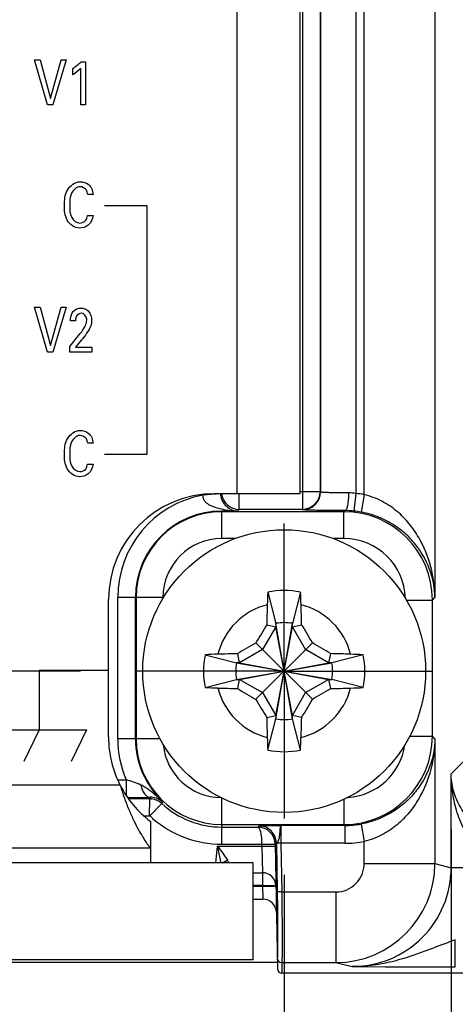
# Model space of a CAD drawing. Header units: inches. Extents: x 0 to 34, y 0 to 22.
# Tile 78 of 111: x 17.381 to 17.866, y 16.39 to 17.487. Entities that reach past the tile are written whole.
import ezdxf

# ---------------------------------------------------------------- set-up
doc = ezdxf.new("R2010")
doc.units = ezdxf.units.IN
doc.header["$LTSCALE"] = 1.87
doc.header["$MEASUREMENT"] = 0
doc.linetypes.add('CENTER', pattern=[0.6, 0.375, -0.075, 0.075, -0.075])
doc.layers.get('0').update_dxf_attribs({"linetype": 'CONTINUOUS'})
for name, color, linetype in [('02___PRT_ALL_AXES', 7, 'CONTINUOUS'), ('ARTWORK', 7, 'CONTINUOUS'), ('DEFAULT_1', 7, 'CENTER'), ('DIMENSIONS', 7, 'CONTINUOUS')]:
    doc.layers.add(name, color=color, linetype=linetype)
doc.styles.get("Standard").update_dxf_attribs({"font": 'txt', "width": 0.8})
doc.dimstyles.new('DIMSTYLE_1', dxfattribs={"dimtxt": 0.125, "dimasz": 0.18, "dimexe": 0.125, "dimexo": 0.0625, "dimgap": 0.0625, "dimtad": 0, "dimtih": 1, "dimtoh": 1, "dimzin": 4, "dimdsep": 46, "dimtxsty": 'STANDARD', "dimblk": '_FILLED', "dimblk1": '_FILLED', "dimblk2": '_FILLED', "dimcen": 0.09, "dimadec": 0, "dimazin": 0, "dimtp": 0.01, "dimtm": 0.01, "dimtfac": 1, "dimtofl": 0, "dimtmove": 0, "dimatfit": 3, "dimldrblk": '_FILLED', "dimfxl": 1, "dimtolj": 1, "dimtzin": 4, "dimarcsym": 0})

# ---------------------------------------------------------------- blocks, each defined once
blk = doc.blocks.new('_FILLED')
at = {"color": 0, "linetype": 'BYBLOCK'}
blk.add_solid([(0, 0), (-1, 0.1736), (-1, -0.1736)], dxfattribs=at)
blk = doc.blocks.new('*D8')
at = {"layer": 'DIMENSIONS', "color": 2, "linetype": 'CONTINUOUS'}
for p, q in [((13.7107, 16.5513), (13.7107, 15.5492)), ((17.6754, 16.534), (17.6754, 15.5492)), ((13.7107, 15.6742), (15.018, 15.6742)), ((17.6754, 15.6742), (16.368, 15.6742))]:
    blk.add_line(p, q, dxfattribs=at)
at = {"layer": 'DIMENSIONS', "color": 2, "linetype": 'CONTINUOUS', "xscale": 0.18, "yscale": 0.18, "zscale": 0.18, "rotation": 180}
blk.add_blockref('_FILLED', (13.7107, 15.6742), dxfattribs=at)
at = {"layer": 'DIMENSIONS', "color": 2, "linetype": 'CONTINUOUS', "xscale": 0.18, "yscale": 0.18, "zscale": 0.18}
blk.add_blockref('_FILLED', (17.6754, 15.6742), dxfattribs=at)
at = {"layer": 'DIMENSIONS', "color": 2, "linetype": 'CONTINUOUS', "insert": (15.693, 15.7367), "char_height": 0.125, "width": 1.225, "attachment_point": 2, "line_spacing_factor": 0.9}
blk.add_mtext('3.96{\\Ftxt.shx;\\W1.000000;\\H0.125000; }[100.7]', dxfattribs=at)
blk = doc.blocks.new('*D9')
at = {"layer": 'DIMENSIONS', "color": 2, "linetype": 'CONTINUOUS'}
for p, q in [((17.8613, 16.5841), (17.8613, 14.7992)), ((13.7107, 16.5513), (13.7107, 14.7992)), ((13.7107, 14.9242), (15.111, 14.9242)), ((17.8613, 14.9242), (16.461, 14.9242))]:
    blk.add_line(p, q, dxfattribs=at)
at = {"layer": 'DIMENSIONS', "color": 2, "linetype": 'CONTINUOUS', "xscale": 0.18, "yscale": 0.18, "zscale": 0.18, "rotation": 180}
blk.add_blockref('_FILLED', (13.7107, 14.9242), dxfattribs=at)
at = {"layer": 'DIMENSIONS', "color": 2, "linetype": 'CONTINUOUS', "xscale": 0.18, "yscale": 0.18, "zscale": 0.18}
blk.add_blockref('_FILLED', (17.8613, 14.9242), dxfattribs=at)
at = {"layer": 'DIMENSIONS', "color": 2, "linetype": 'CONTINUOUS', "insert": (15.786, 14.9867), "char_height": 0.125, "width": 1.225, "attachment_point": 2, "line_spacing_factor": 0.9}
blk.add_mtext('4.15{\\Ftxt.shx;\\W1.000000;\\H0.125000; }[105.4]', dxfattribs=at)
blk = doc.blocks.new('*D10')
at = {"layer": 'DIMENSIONS', "color": 2, "linetype": 'CONTINUOUS'}
for p, q in [((12.8987, 16.7609), (12.8987, 17.1209)), ((17.4485, 16.7609), (12.7737, 16.7609)), ((14.7138, 16.4245), (12.7737, 16.4245)), ((12.8987, 16.4245), (12.8987, 15.8947)), ((12.8987, 15.8947), (12.7812, 15.8947))]:
    blk.add_line(p, q, dxfattribs=at)
at = {"layer": 'DIMENSIONS', "color": 2, "linetype": 'CONTINUOUS', "xscale": 0.18, "yscale": 0.18, "zscale": 0.18}
for p, rotation in [((12.8987, 16.7609), 270), ((12.8987, 16.4245), 90)]:
    blk.add_blockref('_FILLED', p, dxfattribs=dict(at, rotation=rotation))
at = {"layer": 'DIMENSIONS', "color": 2, "linetype": 'CONTINUOUS', "insert": (12.7187, 15.9572), "char_height": 0.125, "width": 0.925, "attachment_point": 3, "line_spacing_factor": 0.9}
blk.add_mtext('.34{\\Ftxt.shx;\\W1.000000;\\H0.125000; }[8.5]', dxfattribs=at)

msp = doc.modelspace()

# ---------------------------------------------------------------- linework, layer by layer
at = {"color": 7, "linetype": 'CONTINUOUS'}
for p, q in [((17.7645, 16.9574), (17.7645, 19.7709)), ((17.8432, 19.7709), (17.8432, 16.8429)), ((17.6957, 19.7148), (17.6957, 16.9411)), ((17.7153, 19.7148), (17.7153, 16.9608)), ((17.7157, 19.7152), (17.7157, 16.9604)), ((17.7551, 19.7152), (17.7551, 16.9587)), ((17.7153, 16.9608), (17.6928, 16.9608)), ((17.7157, 16.9604), (17.7153, 16.9608)), ((17.6045, 16.9583), (17.5848, 16.957)), ((17.6253, 16.9411), (17.6253, 16.9585)), ((17.7551, 16.9587), (17.7531, 16.9392)), ((17.7645, 16.9574), (17.761, 16.938)), ((17.6177, 16.9393), (17.6058, 16.9392)), ((17.742, 16.9385), (17.606, 16.9385)), ((17.606, 16.9085), (17.606, 16.9385)), ((17.6177, 16.9393), (17.6237, 16.9394)), ((17.6253, 16.9411), (17.6237, 16.9394)), ((17.6957, 16.9411), (17.6253, 16.9411)), ((17.6961, 16.9407), (17.6957, 16.9411)), ((17.742, 16.9385), (17.7432, 16.9397)), ((17.742, 16.9085), (17.742, 16.9385)), ((17.6208, 16.9085), (17.606, 16.9085)), ((17.742, 16.9085), (17.7299, 16.9085)), ((17.5404, 16.843), (17.49, 16.843)), ((17.49, 16.6855), (17.49, 16.843)), ((17.5097, 16.6855), (17.5097, 16.843)), ((17.5104, 16.843), (17.5104, 16.6855)), ((17.5404, 16.843), (17.5404, 16.8419)), ((17.6571, 16.8488), (17.6662, 16.8141)), ((17.6936, 16.8488), (17.6845, 16.8141)), ((17.8114, 16.8401), (17.8404, 16.8401)), ((17.8404, 16.8401), (17.8432, 16.8429)), ((17.8404, 16.6884), (17.8404, 16.8401)), ((17.6662, 16.8104), (17.6514, 16.7848)), ((17.656, 16.8126), (17.6662, 16.8104)), ((17.6662, 16.8141), (17.6662, 16.8104)), ((17.6845, 16.7077), (17.6662, 16.8141)), ((17.6662, 16.7077), (17.6845, 16.8141)), ((17.6845, 16.7113), (17.6662, 16.8104)), ((17.6662, 16.7113), (17.6845, 16.8104)), ((17.6845, 16.8104), (17.6845, 16.8141)), ((17.6845, 16.8104), (17.6948, 16.8126)), ((17.6993, 16.7848), (17.6845, 16.8104)), ((17.6514, 16.7848), (17.6258, 16.77)), ((17.7068, 16.7295), (17.644, 16.7923)), ((17.644, 16.7295), (17.7068, 16.7923)), ((17.7249, 16.77), (17.6993, 16.7848)), ((17.5875, 16.7791), (17.6222, 16.77)), ((17.6258, 16.77), (17.6237, 16.7803)), ((17.7271, 16.7803), (17.7249, 16.77)), ((17.7633, 16.7791), (17.7286, 16.77)), ((17.6222, 16.7517), (17.7286, 16.77)), ((17.6258, 16.77), (17.6222, 16.77)), ((17.6222, 16.77), (17.7286, 16.7517)), ((17.6258, 16.7517), (17.7249, 16.77)), ((17.6258, 16.77), (17.7249, 16.7517)), ((17.7286, 16.77), (17.7249, 16.77)), ((17.5875, 16.7426), (17.6222, 16.7517)), ((17.6222, 16.7517), (17.6258, 16.7517)), ((17.6237, 16.7414), (17.6258, 16.7517)), ((17.6258, 16.7517), (17.6514, 16.7369)), ((17.6993, 16.7369), (17.7249, 16.7517)), ((17.7249, 16.7517), (17.7286, 16.7517)), ((17.7249, 16.7517), (17.7271, 16.7414)), ((17.7633, 16.7426), (17.7286, 16.7517)), ((17.6514, 16.7369), (17.6662, 16.7113)), ((17.6845, 16.7113), (17.6993, 16.7369)), ((17.656, 16.7092), (17.6662, 16.7113)), ((17.6571, 16.673), (17.6662, 16.7077)), ((17.6662, 16.7113), (17.6662, 16.7077)), ((17.6948, 16.7092), (17.6845, 16.7113)), ((17.6845, 16.7077), (17.6845, 16.7113)), ((17.6936, 16.673), (17.6845, 16.7077)), ((17.5371, 16.6855), (17.49, 16.6855)), ((17.8151, 16.6884), (17.8404, 16.6884)), ((17.8432, 16.6856), (17.8404, 16.6884)), ((17.8432, 16.6856), (17.8432, 16.5464)), ((17.8613, 16.6466), (17.89, 16.6753)), ((17.8613, 16.5419), (17.8613, 16.6466)), ((17.4906, 16.6398), (17.4994, 16.6398)), ((17.4994, 16.6398), (17.4994, 16.6226)), ((17.6059, 16.5681), (17.606, 16.6196)), ((17.5257, 16.6186), (17.5022, 16.6186)), ((17.5256, 16.5996), (17.5257, 16.6186)), ((17.5259, 16.5995), (17.539, 16.6133)), ((17.742, 16.6182), (17.742, 16.59)), ((17.5192, 16.5996), (17.5256, 16.5996)), ((17.5256, 16.5996), (17.5259, 16.5995)), ((17.606, 16.59), (17.742, 16.59)), ((17.606, 16.5871), (17.646, 16.5871)), ((17.6461, 16.5871), (17.6474, 16.5884)), ((17.7431, 16.5888), (17.6716, 16.5888)), ((17.7431, 16.5888), (17.742, 16.59)), ((17.7431, 16.5888), (17.7431, 16.5692)), ((17.761, 16.5905), (17.7645, 16.5711)), ((17.5994, 16.5472), (17.601, 16.5658)), ((17.601, 16.5658), (17.6504, 16.5658)), ((17.6059, 16.5681), (17.6503, 16.5681)), ((17.6503, 16.5681), (17.6504, 16.5658)), ((17.6504, 16.5658), (17.6512, 16.5363)), ((17.6653, 16.5681), (17.6666, 16.5695)), ((17.6653, 16.5681), (17.6678, 16.4291)), ((17.6666, 16.5695), (17.6667, 16.5691)), ((17.6716, 16.5692), (17.6667, 16.5691)), ((17.6667, 16.5691), (17.6676, 16.5148)), ((17.7431, 16.5692), (17.6716, 16.5692)), ((17.6716, 16.5692), (17.6726, 16.5149)), ((17.7645, 16.5464), (17.7645, 16.5711)), ((17.6408, 16.5472), (14.8108, 16.5472)), ((17.6408, 16.4392), (17.6408, 16.5472)), ((17.7645, 16.5464), (17.8432, 16.5464)), ((17.8432, 16.5464), (17.8613, 16.5419)), ((17.6408, 16.5363), (17.6512, 16.5363)), ((17.6512, 16.5363), (17.6512, 16.5219)), ((17.8913, 16.5419), (17.8613, 16.5419)), ((17.6512, 16.5219), (17.6408, 16.5219)), ((17.6408, 16.5213), (17.6512, 16.5213)), ((17.6512, 16.5219), (17.6512, 16.5213)), ((17.6512, 16.5213), (17.6517, 16.5068)), ((17.665, 16.5212), (17.6662, 16.5211)), ((17.6726, 16.5149), (17.6676, 16.5148)), ((17.6726, 16.5149), (17.733, 16.5149)), ((17.733, 16.5149), (17.733, 16.4362)), ((17.6408, 16.5068), (17.6517, 16.5068)), ((17.8659, 16.4314), (17.8659, 16.4614)), ((14.8066, 16.4366), (17.6676, 16.4366)), ((17.6408, 16.4392), (14.8108, 16.4392)), ((17.6676, 16.4411), (17.6676, 16.4411)), ((17.6726, 16.4362), (17.6726, 16.4362)), ((17.6726, 16.4362), (17.733, 16.4362)), ((17.6726, 16.4362), (17.6728, 16.4242)), ((17.733, 16.4362), (17.7511, 16.4317)), ((22.1897, 16.4242), (17.6728, 16.4242)), ((17.7511, 16.4317), (17.7878, 16.4315))]:
    msp.add_line(p, q, dxfattribs=at)
msp.add_circle((17.6754, 16.7609), 0.1575, dxfattribs=at)
for centre, radius, start, end in [((17.6957, 16.9608), 0.0197, 270.0213, 359.9787), ((17.6961, 16.9604), 0.0197, 270.0213, 359.9787), ((17.7468, 16.9046), 0.0548, 81.3057, 89.664), ((17.606, 16.843), 0.1159, 100.4907, 180), ((17.5957, 16.9565), 0.0109, 177.283, 178.0479), ((17.6253, 16.9608), 0.0197, 186.5211, 269.9788), ((17.7431, 16.8412), 0.1182, 79.5779, 84.186), ((17.606, 16.843), 0.0962, 90.0756, 180), ((17.606, 16.843), 0.0955, 90, 180), ((17.742, 16.8401), 0.0984, 0.004, 89.9967), ((17.7427, 16.837), 0.1027, 84.1881, 89.7487), ((17.7431, 16.8412), 0.0985, 79.5809, 84.1893), ((17.606, 16.843), 0.0656, 90, 180), ((17.742, 16.8401), 0.0684, 1.4896, 90.0036), ((17.6754, 16.7609), 0.0898, 78.2646, 101.7354), ((18.5871, 16.8048), 0.931, 177.295, 178.1542), ((16.7869, 16.8057), 0.9078, 1.8348, 2.716), ((17.6754, 16.7609), 0.0763, 104.2745, 165.7255), ((19.8455, 16.7643), 2.1901, 178.1542, 178.7363), ((15.5297, 16.7649), 2.1656, 1.2604, 1.8491), ((17.6754, 16.7609), 0.0763, 14.2745, 75.7255), ((19.7416, 15.5681), 2.4287, 149.1759, 149.732), ((17.6754, 16.7609), 0.054, 80.2364, 99.7636), ((15.618, 15.5733), 2.4185, 30.2668, 30.8252), ((18.863, 14.7035), 2.4185, 120.2668, 120.8252), ((16.4826, 14.6947), 2.4287, 59.1759, 59.732), ((17.6754, 16.7609), 0.0898, 168.2646, 191.7354), ((17.6305, 15.8724), 0.9078, 91.8348, 92.716), ((17.6713, 14.6152), 2.1656, 91.2604, 91.8491), ((17.6788, 14.5908), 2.1901, 88.1542, 88.7363), ((17.7193, 15.8491), 0.931, 87.295, 88.1542), ((17.6754, 16.7609), 0.0898, 348.2646, 11.7354), ((17.6754, 16.7609), 0.054, 170.2364, 189.7636), ((17.6754, 16.7609), 0.054, 350.2364, 9.7636), ((17.6314, 17.6726), 0.931, 267.295, 268.1542), ((17.6754, 16.7609), 0.0763, 194.2745, 255.7255), ((17.672, 18.931), 2.1901, 268.1542, 268.7363), ((18.8681, 18.827), 2.4287, 239.1759, 239.732), ((17.6754, 16.7609), 0.0763, 284.2745, 345.7255), ((16.4878, 18.8183), 2.4185, 300.2668, 300.8252), ((17.6794, 18.9065), 2.1656, 271.2604, 271.8491), ((17.7203, 17.6493), 0.9078, 271.8348, 272.716), ((19.7328, 17.9484), 2.4185, 210.2668, 210.8252), ((15.6092, 17.9536), 2.4287, 329.1759, 329.732), ((19.821, 16.7568), 2.1656, 181.2604, 181.8491), ((17.6754, 16.7609), 0.054, 260.2364, 279.7636), ((15.5053, 16.7575), 2.1901, 358.1542, 358.7363), ((17.606, 16.6855), 0.1159, 180, 203.2376), ((17.606, 16.6855), 0.0962, 180, 226.7438), ((17.606, 16.6855), 0.0955, 180, 270), ((18.5639, 16.716), 0.9078, 181.8348, 182.716), ((16.7636, 16.7169), 0.931, 357.295, 358.1542), ((17.742, 16.6884), 0.0984, 270.0033, 359.996), ((17.606, 16.6855), 0.0656, 185.6065, 269.1838), ((17.742, 16.6884), 0.0684, 273.3882, 351.8291), ((17.6754, 16.7609), 0.0898, 258.2646, 281.7354), ((17.4307, 16.4215), 0.2289, 68.1675, 72.526), ((17.4999, 19.0308), 2.4107, 270.0291, 270.6268), ((18.1215, 16.3844), 0.6402, 158.3869, 158.5462), ((17.5268, 16.5995), 0.0208, 73.4445, 91.365), ((17.5257, 16.5989), 0.0197, 47.1666, 90), ((17.5056, 16.8415), 0.2241, 275.276, 275.6838), ((17.9343, 16.4312), 0.4352, 154.965, 155.2679), ((17.606, 16.6855), 0.0984, 227.1666, 270), ((17.606, 16.6859), 0.1177, 227.1683, 229.16), ((17.6059, 16.6858), 0.1177, 229.1585, 270), ((17.646, 16.5678), 0.0193, 1, 90), ((17.6474, 16.5691), 0.0193, 1.021, 89.9791), ((17.7431, 16.6875), 0.0986, 270.0071, 280.4089), ((17.7431, 16.6875), 0.1184, 270.0107, 280.4119), ((17.5926, 16.5383), 0.023, 22.7368, 31.3764), ((17.733, 16.5464), 0.1102, 270.0048, 359.999), ((17.733, 16.5464), 0.0315, 269.9948, 359.9965), ((17.6512, 16.5213), 0.015, 1, 90), ((17.7511, 16.5419), 0.1102, 269.9904, 359.9961), ((17.6517, 16.4918), 0.015, 1, 90), ((17.6726, 16.4412), 0.005, 181.0009, 269.9908), ((17.6726, 16.4412), 0.005, 181.0003, 270.0003), ((17.6728, 16.4292), 0.005, 181.0043, 270.0046), ((17.8695, 41.9901), 25.5587, 269.81685, 269.99201)]:
    msp.add_arc(centre, radius, start, end, dxfattribs=at)
for points, knots in [([(17.7471, 16.9594), (17.745, 16.9594), (17.7409, 16.9594), (17.735, 16.9595), (17.7297, 16.9596), (17.7251, 16.9597), (17.7218, 16.9598), (17.7196, 16.9599), (17.7183, 16.96), (17.7173, 16.9601), (17.7165, 16.9602), (17.716, 16.9603), (17.7158, 16.9603), (17.7157, 16.9604)], [0, 0, 0, 0, 0.202329, 0.391712, 0.562791, 0.710708, 0.831283, 0.880222, 0.921122, 0.953699, 0.977743, 0.993132, 1, 1, 1, 1]), ([(17.7471, 16.9594), (17.7471, 16.9569), (17.747, 16.9533), (17.7465, 16.9487), (17.746, 16.9457), (17.7455, 16.9433), (17.7448, 16.9414), (17.7441, 16.9402), (17.7435, 16.9397), (17.7432, 16.9397)], [0, 0, 0, 0, 0.362076, 0.526872, 0.672906, 0.79529, 0.890463, 0.957157, 1, 1, 1, 1]), ([(17.5848, 16.9568), (17.5848, 16.9557), (17.5851, 16.9533), (17.5867, 16.9503), (17.5891, 16.948), (17.5927, 16.9456), (17.5977, 16.9436), (17.6018, 16.9425), (17.6039, 16.942)], [0, 0, 0, 0, 0.132917, 0.262149, 0.38748, 0.510566, 0.754558, 1, 1, 1, 1]), ([(17.6045, 16.9583), (17.6046, 16.9561), (17.6055, 16.9522), (17.6087, 16.9465), (17.6119, 16.9435), (17.614, 16.9422)], [0, 0, 0, 0, 0.341534, 0.605214, 1, 1, 1, 1]), ([(17.8432, 16.8429), (17.8431, 16.8544), (17.84, 16.8777), (17.8288, 16.9054), (17.8149, 16.9255), (17.8013, 16.9395), (17.7844, 16.9509), (17.7714, 16.9558), (17.7645, 16.9574)], [0, 0, 0, 0, 0.230804, 0.468508, 0.592832, 0.722419, 0.858442, 1, 1, 1, 1]), ([(17.6039, 16.942), (17.605, 16.9417), (17.6096, 16.9407), (17.6142, 16.9399), (17.6177, 16.9393)], [0, 0, 0, 0, 0.24353, 1, 1, 1, 1]), ([(17.606, 16.9385), (17.606, 16.9386), (17.606, 16.9387), (17.606, 16.9389), (17.606, 16.9391), (17.6059, 16.9392), (17.6058, 16.9392)], [0, 0, 0, 0, 0.230477, 0.460689, 0.69084, 1, 1, 1, 1]), ([(17.614, 16.9422), (17.6152, 16.9414), (17.6173, 16.9404), (17.6206, 16.9395), (17.6226, 16.9394), (17.6237, 16.9394)], [0, 0, 0, 0, 0.399483, 0.696561, 1, 1, 1, 1]), ([(17.7432, 16.9397), (17.74, 16.9397), (17.7338, 16.9397), (17.725, 16.9398), (17.717, 16.9399), (17.711, 16.94), (17.7068, 16.9401), (17.7041, 16.9402), (17.7018, 16.9403), (17.6999, 16.9403), (17.6983, 16.9404), (17.6973, 16.9405), (17.6967, 16.9405), (17.6964, 16.9406), (17.6962, 16.9406), (17.6961, 16.9407), (17.6961, 16.9407)], [0, 0, 0, 0, 0.202455, 0.391957, 0.563141, 0.711143, 0.775111, 0.831769, 0.880715, 0.921606, 0.954154, 0.978136, 0.986866, 0.993407, 0.997765, 1, 1, 1, 1]), ([(17.8432, 16.8429), (17.8431, 16.8526), (17.8396, 16.8725), (17.8275, 16.8955), (17.813, 16.9121), (17.7986, 16.9236), (17.7811, 16.9329), (17.7679, 16.9368), (17.761, 16.938)], [0, 0, 0, 0, 0.21293, 0.440062, 0.564298, 0.698561, 0.844514, 1, 1, 1, 1]), ([(17.8432, 16.6856), (17.8431, 16.6759), (17.8396, 16.656), (17.8275, 16.633), (17.813, 16.6164), (17.7986, 16.6049), (17.7811, 16.5956), (17.7679, 16.5917), (17.761, 16.5905)], [0, 0, 0, 0, 0.21293, 0.440062, 0.564298, 0.698561, 0.844515, 1, 1, 1, 1]), ([(17.8432, 16.6856), (17.8431, 16.6741), (17.84, 16.6508), (17.8288, 16.6231), (17.8149, 16.603), (17.8013, 16.589), (17.7844, 16.5776), (17.7714, 16.5727), (17.7645, 16.5711)], [0, 0, 0, 0, 0.230804, 0.468508, 0.592832, 0.722419, 0.858442, 1, 1, 1, 1]), ([(17.8913, 16.5637), (17.8857, 16.5691), (17.8764, 16.5817), (17.8676, 16.6028), (17.8625, 16.6246), (17.8614, 16.6393), (17.8613, 16.6466)], [0, 0, 0, 0, 0.260315, 0.511686, 0.757199, 1, 1, 1, 1]), ([(17.9009, 16.5801), (17.8942, 16.584), (17.8826, 16.5932), (17.8702, 16.6103), (17.8631, 16.6283), (17.8614, 16.6406), (17.8613, 16.6466)], [0, 0, 0, 0, 0.286452, 0.54271, 0.776721, 1, 1, 1, 1]), ([(17.5252, 16.6282), (17.5238, 16.6293), (17.5208, 16.6315), (17.5175, 16.6332), (17.5158, 16.6339)], [0, 0, 0, 0, 0.499462, 1, 1, 1, 1]), ([(17.5158, 16.6339), (17.5162, 16.6321), (17.5171, 16.6286), (17.5195, 16.6242), (17.5226, 16.6211), (17.5251, 16.6203), (17.5263, 16.6202)], [0, 0, 0, 0, 0.30907, 0.580521, 0.807311, 1, 1, 1, 1]), ([(17.54, 16.6154), (17.5376, 16.6176), (17.5328, 16.622), (17.5278, 16.6262), (17.5252, 16.6282)], [0, 0, 0, 0, 0.500589, 1, 1, 1, 1]), ([(17.5327, 16.6194), (17.5334, 16.6192), (17.5361, 16.6182), (17.5385, 16.6167), (17.54, 16.6154)], [0, 0, 0, 0, 0.269258, 1, 1, 1, 1]), ([(17.646, 16.5871), (17.6468, 16.5871), (17.6477, 16.5857), (17.6485, 16.5838), (17.6491, 16.5815), (17.6496, 16.5787), (17.6502, 16.5741), (17.6503, 16.5706), (17.6503, 16.5681)], [0, 0, 0, 0, 0.106702, 0.200007, 0.320792, 0.466253, 0.631933, 1, 1, 1, 1]), ([(17.6474, 16.5884), (17.6474, 16.5885), (17.6476, 16.5885), (17.648, 16.5885), (17.6486, 16.5885), (17.6494, 16.5886), (17.6504, 16.5886), (17.6522, 16.5887), (17.6549, 16.5887), (17.6585, 16.5888), (17.6626, 16.5888), (17.667, 16.5888), (17.6701, 16.5888), (17.6716, 16.5888)], [0, 0, 0, 0, 0.006614, 0.022486, 0.04756, 0.08162, 0.124344, 0.175334, 0.300089, 0.451114, 0.62263, 0.807945, 1, 1, 1, 1]), ([(17.6666, 16.5695), (17.6667, 16.5695), (17.6668, 16.5697), (17.6672, 16.5699), (17.6677, 16.5703), (17.6683, 16.5707), (17.6688, 16.5714), (17.6694, 16.5726), (17.6699, 16.5742), (17.6702, 16.5762), (17.6705, 16.5787), (17.6708, 16.5815), (17.671, 16.584), (17.6711, 16.5858), (17.6712, 16.5868), (17.6713, 16.5876), (17.6714, 16.5882), (17.6715, 16.5886), (17.6716, 16.5888), (17.6716, 16.5888)], [0, 0, 0, 0, 0.01047, 0.030297, 0.059815, 0.097904, 0.142272, 0.189931, 0.287537, 0.384102, 0.47742, 0.648868, 0.792816, 0.852202, 0.902215, 0.942279, 0.971962, 0.99105, 1, 1, 1, 1]), ([(17.6716, 16.5888), (17.6716, 16.5888), (17.6716, 16.5886), (17.6716, 16.5884), (17.6715, 16.5878), (17.6715, 16.5872), (17.6715, 16.5864), (17.6715, 16.5849), (17.6715, 16.5828), (17.6715, 16.5799), (17.6715, 16.5765), (17.6716, 16.5729), (17.6716, 16.5704), (17.6716, 16.5692)], [0, 0, 0, 0, 0.006696, 0.022541, 0.047541, 0.081488, 0.124072, 0.174898, 0.299307, 0.450049, 0.621462, 0.80709, 1, 1, 1, 1]), ([(17.601, 16.5658), (17.6014, 16.5643), (17.6027, 16.558), (17.6039, 16.5518), (17.6047, 16.5471)], [0, 0, 0, 0, 0.25244, 1, 1, 1, 1]), ([(17.601, 16.5658), (17.603, 16.5632), (17.6069, 16.5581), (17.6106, 16.5529), (17.6123, 16.5502)], [0, 0, 0, 0, 0.514883, 1, 1, 1, 1]), ([(17.6503, 16.5681), (17.6513, 16.5681), (17.6532, 16.5682), (17.656, 16.5682), (17.6586, 16.5682), (17.6608, 16.5682), (17.6624, 16.5682), (17.6635, 16.5682), (17.6642, 16.5682), (17.6646, 16.5682), (17.665, 16.5682), (17.6652, 16.5682), (17.6653, 16.5682), (17.6653, 16.5681)], [0, 0, 0, 0, 0.194958, 0.382436, 0.555227, 0.706694, 0.831017, 0.88146, 0.923428, 0.956507, 0.980401, 0.994889, 1, 1, 1, 1]), ([(17.6504, 16.5658), (17.6513, 16.5658), (17.6533, 16.5659), (17.656, 16.5659), (17.6586, 16.5659), (17.6608, 16.5659), (17.6625, 16.5659), (17.6636, 16.5659), (17.6642, 16.5659), (17.6647, 16.5659), (17.6651, 16.5659), (17.6652, 16.5658), (17.6654, 16.5658), (17.6654, 16.5658)], [0, 0, 0, 0, 0.194958, 0.382436, 0.555227, 0.706694, 0.831017, 0.88146, 0.923428, 0.956507, 0.980401, 0.994889, 1, 1, 1, 1]), ([(17.6065, 16.5472), (17.6069, 16.5475), (17.6087, 16.5488), (17.6107, 16.5497), (17.6123, 16.5502)], [0, 0, 0, 0, 0.242298, 1, 1, 1, 1]), ([(17.6512, 16.5219), (17.6521, 16.5219), (17.654, 16.5219), (17.6568, 16.5219), (17.6594, 16.5219), (17.6616, 16.5219), (17.6633, 16.5219), (17.6643, 16.5218), (17.665, 16.5218), (17.6655, 16.5218), (17.6658, 16.5217), (17.666, 16.5217), (17.6661, 16.5216), (17.6661, 16.5216)], [0, 0, 0, 0, 0.194683, 0.381863, 0.554388, 0.705631, 0.82981, 0.880226, 0.922196, 0.955333, 0.979351, 0.994106, 1, 1, 1, 1]), ([(17.6512, 16.5213), (17.6539, 16.5214), (17.6578, 16.5214), (17.6624, 16.5213), (17.6643, 16.5213), (17.665, 16.5212)], [0, 0, 0, 0, 0.601163, 0.836513, 1, 1, 1, 1]), ([(17.6676, 16.5148), (17.6677, 16.5101), (17.6678, 16.5007), (17.668, 16.487), (17.6681, 16.4763), (17.6681, 16.4683), (17.6681, 16.463), (17.6681, 16.4581), (17.6681, 16.4538), (17.6681, 16.4501), (17.668, 16.447), (17.6679, 16.4448), (17.6679, 16.4434), (17.6678, 16.4426), (17.6678, 16.442), (17.6677, 16.4415), (17.6677, 16.4413), (17.6676, 16.4411), (17.6676, 16.4411)], [0, 0, 0, 0, 0.194476, 0.381518, 0.553982, 0.632657, 0.705273, 0.771134, 0.82961, 0.880142, 0.922249, 0.95553, 0.968761, 0.979677, 0.988256, 0.994482, 0.998363, 1, 1, 1, 1]), ([(17.6726, 16.5149), (17.6727, 16.5098), (17.6728, 16.4998), (17.673, 16.4853), (17.6731, 16.4737), (17.6731, 16.4652), (17.6731, 16.4595), (17.6731, 16.4544), (17.6731, 16.4498), (17.6731, 16.4458), (17.673, 16.4425), (17.6729, 16.4402), (17.6729, 16.4387), (17.6728, 16.4378), (17.6728, 16.4371), (17.6727, 16.4366), (17.6727, 16.4364), (17.6726, 16.4362), (17.6726, 16.4362)], [0, 0, 0, 0, 0.194487, 0.381539, 0.554013, 0.632693, 0.705312, 0.771177, 0.829656, 0.880191, 0.922298, 0.955579, 0.968809, 0.979723, 0.988298, 0.994519, 0.99839, 1, 1, 1, 1]), ([(17.8659, 16.4614), (17.8602, 16.4594), (17.8489, 16.4552), (17.8267, 16.4466), (17.8099, 16.4409), (17.7986, 16.4379)], [0, 0, 0, 0, 0.25515, 0.506355, 1, 1, 1, 1]), ([(17.7986, 16.4379), (17.7908, 16.4359), (17.7751, 16.4328), (17.7591, 16.4317), (17.7511, 16.4317)], [0, 0, 0, 0, 0.500453, 1, 1, 1, 1])]:
    msp.add_open_spline(points, degree=3, knots=knots, dxfattribs=at)
at = {"layer": '02___PRT_ALL_AXES', "color": 3, "linetype": 'CONTINUOUS'}
for p, q in [((17.6228, 19.6837), (17.6228, 16.9585)), ((17.6928, 19.6837), (17.6928, 16.9585)), ((17.6928, 16.9585), (17.5978, 16.9585)), ((17.4798, 16.6875), (17.4798, 16.8405)), ((17.4929, 16.6337), (14.5922, 16.6337)), ((17.5264, 16.5637), (14.5922, 16.5637)), ((17.5264, 16.5637), (17.5264, 16.5472))]:
    msp.add_line(p, q, dxfattribs=at)
at = {"layer": '02___PRT_ALL_AXES', "color": 7, "linetype": 'CONTINUOUS'}
msp.add_line((17.5264, 16.5937), (17.5264, 16.5637), dxfattribs=at)
at = {"layer": '02___PRT_ALL_AXES', "color": 3, "linetype": 'CONTINUOUS'}
for centre, start, end in [((17.5978, 16.8405), 90, 180), ((17.5978, 16.6875), 180, 207.1681)]:
    msp.add_arc(centre, 0.118, start, end, dxfattribs=at)
at = {"layer": '02___PRT_ALL_AXES', "color": 7, "linetype": 'CONTINUOUS'}
msp.add_arc((17.5978, 16.6875), 0.118, 207.1648, 232.7136, dxfattribs=at)
at = {"layer": '02___PRT_ALL_AXES', "color": 3, "linetype": 'CONTINUOUS'}
msp.add_open_spline([(17.4929, 16.6337), (17.4943, 16.6289), (17.4973, 16.6195), (17.5024, 16.6063), (17.5077, 16.5945), (17.5128, 16.5845), (17.5176, 16.5764), (17.5212, 16.5708), (17.5237, 16.5672), (17.5251, 16.5653), (17.526, 16.5642), (17.5264, 16.5637)], degree=3, knots=[0, 0, 0, 0, 0.192665, 0.377903, 0.54512, 0.688746, 0.809478, 0.907515, 0.946093, 0.975455, 1, 1, 1, 1], dxfattribs=at)
at = {"layer": 'ARTWORK', "color": 40, "linetype": 'CONTINUOUS'}
for p, q in [((17.3975, 17.4419), (17.4037, 17.4419)), ((17.4117, 17.3917), (17.3975, 17.4419)), ((17.4037, 17.4419), (17.415, 17.399)), ((17.415, 17.399), (17.427, 17.4419)), ((17.4326, 17.4419), (17.4179, 17.3917)), ((17.427, 17.4419), (17.4326, 17.4419)), ((17.4399, 17.4253), (17.4399, 17.4323)), ((17.4488, 17.3917), (17.4488, 17.4323)), ((17.4492, 17.4398), (17.4541, 17.4398)), ((17.4541, 17.4398), (17.4541, 17.3917)), ((17.4179, 17.3917), (17.4117, 17.3917)), ((17.4541, 17.3917), (17.4488, 17.3917)), ((17.4626, 17.2918), (17.4566, 17.2918)), ((17.5229, 17.2792), (17.4752, 17.2792)), ((17.5229, 17.0024), (17.5229, 17.2792)), ((17.4564, 17.2684), (17.4625, 17.2684)), ((17.3975, 17.1665), (17.4037, 17.1665)), ((17.4117, 17.1163), (17.3975, 17.1665)), ((17.4037, 17.1665), (17.415, 17.1236)), ((17.415, 17.1236), (17.427, 17.1665)), ((17.4326, 17.1665), (17.4179, 17.1163)), ((17.427, 17.1665), (17.4326, 17.1665)), ((17.4431, 17.1512), (17.4373, 17.1512)), ((17.4367, 17.1226), (17.4468, 17.135)), ((17.4496, 17.1298), (17.4429, 17.1218)), ((17.4179, 17.1163), (17.4117, 17.1163)), ((17.4367, 17.1163), (17.4367, 17.1226)), ((17.4611, 17.1163), (17.4367, 17.1163)), ((17.4429, 17.1218), (17.4611, 17.1218)), ((17.4611, 17.1218), (17.4611, 17.1163)), ((17.4626, 17.0148), (17.4566, 17.0148)), ((17.4752, 17.0024), (17.5229, 17.0024)), ((17.4564, 16.9913), (17.4625, 16.9913)), ((17.48, 16.7615), (17.4024, 16.7615)), ((17.4024, 16.7615), (17.4024, 16.6954)), ((17.3497, 16.6954), (17.4551, 16.6954)), ((17.4024, 16.6954), (17.3855, 16.6603)), ((17.4551, 16.6954), (17.4382, 16.6603))]:
    msp.add_line(p, q, dxfattribs=at)
for points in [[(17.4399, 17.4323), (17.4432, 17.4345), (17.4464, 17.4369), (17.4492, 17.4398)], [(17.4488, 17.4323), (17.4462, 17.4295), (17.4431, 17.4272), (17.4399, 17.4253)], [(17.4544, 17.2631), (17.4555, 17.2646), (17.4561, 17.2665), (17.4564, 17.2684)], [(17.4479, 17.2601), (17.4503, 17.2601), (17.453, 17.2612), (17.4544, 17.2631)], [(17.4408, 17.1618), (17.4429, 17.164), (17.4461, 17.1653), (17.4491, 17.1653)], [(17.4468, 17.135), (17.4489, 17.1376), (17.451, 17.1403), (17.4527, 17.1432)], [(17.4479, 16.9831), (17.4503, 16.9831), (17.453, 16.9842), (17.4544, 16.986)], [(17.4544, 16.986), (17.4555, 16.9875), (17.4561, 16.9895), (17.4564, 16.9913)]]:
    msp.add_open_spline(points, degree=3, dxfattribs=at)
for points, knots in [([(17.4307, 17.2797), (17.4307, 17.2855), (17.4313, 17.2975), (17.4426, 17.3061), (17.4482, 17.3061)], [0, 0, 0, 0, 0.508913, 1, 1, 1, 1]), ([(17.448, 17.3005), (17.444, 17.3005), (17.4364, 17.2929), (17.4366, 17.2843), (17.4366, 17.2798)], [0, 0, 0, 0, 0.463498, 1, 1, 1, 1]), ([(17.4566, 17.2918), (17.4564, 17.2935), (17.4556, 17.2981), (17.4507, 17.3005), (17.448, 17.3005)], [0, 0, 0, 0, 0.393709, 1, 1, 1, 1]), ([(17.4482, 17.3061), (17.4514, 17.3061), (17.4592, 17.304), (17.4623, 17.296), (17.4626, 17.2918)], [0, 0, 0, 0, 0.429604, 1, 1, 1, 1]), ([(17.4475, 17.2544), (17.442, 17.2544), (17.4312, 17.2626), (17.4307, 17.2742), (17.4307, 17.2797)], [0, 0, 0, 0, 0.497044, 1, 1, 1, 1]), ([(17.4366, 17.2798), (17.4366, 17.2752), (17.4364, 17.2666), (17.4442, 17.2601), (17.4479, 17.2601)], [0, 0, 0, 0, 0.55089, 1, 1, 1, 1]), ([(17.4625, 17.2684), (17.4621, 17.2644), (17.4588, 17.2567), (17.4509, 17.2544), (17.4475, 17.2544)], [0, 0, 0, 0, 0.536175, 1, 1, 1, 1]), ([(17.4373, 17.1512), (17.4373, 17.152), (17.4374, 17.1557), (17.4388, 17.1596), (17.4408, 17.1618)], [0, 0, 0, 0, 0.190308, 1, 1, 1, 1]), ([(17.4494, 17.1597), (17.4472, 17.1597), (17.4432, 17.1569), (17.4431, 17.1529), (17.4431, 17.1512)], [0, 0, 0, 0, 0.567163, 1, 1, 1, 1]), ([(17.4491, 17.1653), (17.4521, 17.1653), (17.4593, 17.1627), (17.461, 17.1551), (17.461, 17.1512)], [0, 0, 0, 0, 0.431921, 1, 1, 1, 1]), ([(17.4555, 17.1518), (17.4555, 17.1525), (17.4554, 17.156), (17.4521, 17.1597), (17.4494, 17.1597)], [0, 0, 0, 0, 0.213564, 1, 1, 1, 1]), ([(17.4527, 17.1432), (17.4532, 17.1441), (17.4547, 17.1467), (17.4555, 17.1498), (17.4555, 17.1518)], [0, 0, 0, 0, 0.323189, 1, 1, 1, 1]), ([(17.461, 17.1512), (17.461, 17.1505), (17.461, 17.1462), (17.4586, 17.1422), (17.4567, 17.1392)], [0, 0, 0, 0, 0.173965, 1, 1, 1, 1]), ([(17.4567, 17.1392), (17.455, 17.1365), (17.4525, 17.1335), (17.4501, 17.1304), (17.4496, 17.1298)], [0, 0, 0, 0, 0.804522, 1, 1, 1, 1]), ([(17.4307, 17.0027), (17.4307, 17.0085), (17.4313, 17.0205), (17.4426, 17.029), (17.4482, 17.029)], [0, 0, 0, 0, 0.508925, 1, 1, 1, 1]), ([(17.4482, 17.029), (17.4514, 17.029), (17.4592, 17.027), (17.4623, 17.0189), (17.4626, 17.0148)], [0, 0, 0, 0, 0.429604, 1, 1, 1, 1]), ([(17.448, 17.0234), (17.444, 17.0234), (17.4364, 17.0159), (17.4366, 17.0073), (17.4366, 17.0027)], [0, 0, 0, 0, 0.463498, 1, 1, 1, 1]), ([(17.4566, 17.0148), (17.4564, 17.0165), (17.4556, 17.0211), (17.4507, 17.0234), (17.448, 17.0234)], [0, 0, 0, 0, 0.393709, 1, 1, 1, 1]), ([(17.4475, 16.9774), (17.442, 16.9774), (17.4312, 16.9856), (17.4307, 16.9971), (17.4307, 17.0027)], [0, 0, 0, 0, 0.497044, 1, 1, 1, 1]), ([(17.4366, 17.0027), (17.4366, 16.9982), (17.4364, 16.9896), (17.4442, 16.9831), (17.4479, 16.9831)], [0, 0, 0, 0, 0.550874, 1, 1, 1, 1]), ([(17.4625, 16.9913), (17.4621, 16.9874), (17.4588, 16.9796), (17.4509, 16.9774), (17.4475, 16.9774)], [0, 0, 0, 0, 0.536161, 1, 1, 1, 1])]:
    msp.add_open_spline(points, degree=3, knots=knots, dxfattribs=at)
at = {"layer": 'DEFAULT_1', "color": 7, "linetype": 'CENTER'}
for q in [(17.6754, 16.9252), (17.511, 16.7609), (17.8397, 16.7609), (17.6754, 16.5965)]:
    msp.add_line((17.6754, 16.7609), q, dxfattribs=at)

# ---------------------------------------------------------------- dimensions: what is measured, and where the dimension line sits
at = {"layer": 'DIMENSIONS', "color": 2, "linetype": 'CONTINUOUS'}
for base, p1, p2, angle, picture, middle in [((12.8987, 16.4245), (17.511, 16.7609), (14.7763, 16.4245), 270, '*D10', (12.2562, 15.8947)), ((13.7107, 15.6742), (17.6754, 16.5965), (13.7107, 16.6138), 180, '*D8', (15.693, 15.6742))]:
    dim = msp.add_linear_dim(base=base, p1=p1, p2=p2, angle=angle, dimstyle='DIMSTYLE_1', dxfattribs=at)
    dim.commit()
    dim.dimension.update_dxf_attribs({"geometry": picture, "text_midpoint": middle, "dimtype": 160})
dim = msp.add_linear_dim(base=(17.8613, 14.9242), p1=(13.7107, 16.6138), p2=(17.8613, 16.6466), dimstyle='DIMSTYLE_1', dxfattribs=at)
dim.commit()
dim.dimension.update_dxf_attribs({"geometry": '*D9', "text_midpoint": (15.786, 14.9242), "dimtype": 160})

doc.saveas('drawing.dxf')
